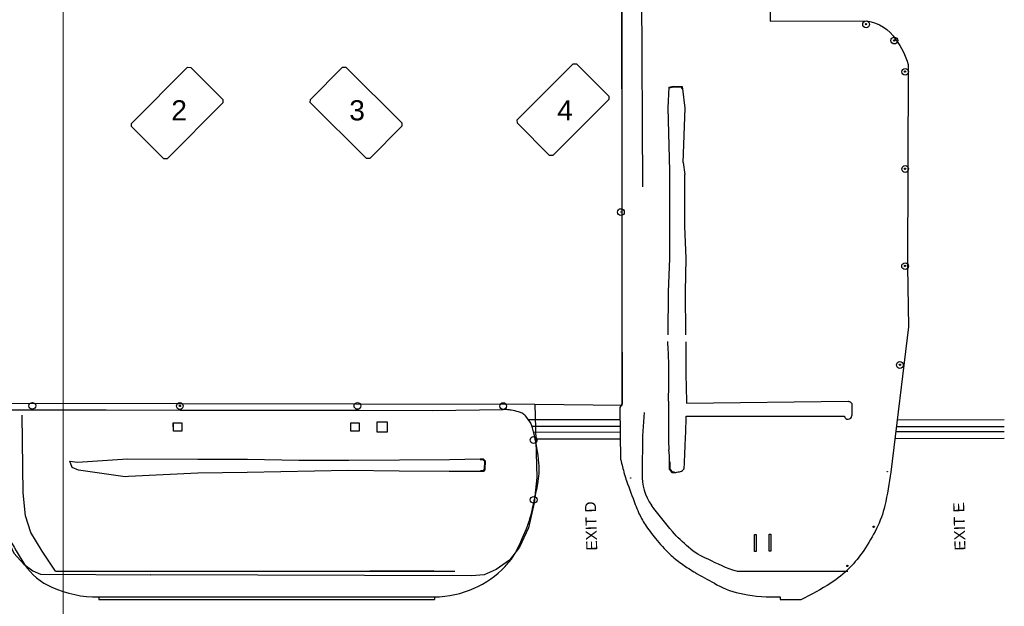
# Model space of a CAD drawing. Header units: metres. Extents: x 711 to 831, y 126 to 250.
# Tile 8 of 39: x 743.16 to 749.15, y 204.61 to 208.17. Entities that reach past the tile are written whole.
import ezdxf

# ---------------------------------------------------------------- set-up
doc = ezdxf.new("R2010")
doc.units = ezdxf.units.M
doc.layers.get('0').update_dxf_attribs({"color": 253, "linetype": 'CONTINUOUS'})
for name, color, linetype in [('E-AGLS-RUNW-PIT', 253, 'CONTINUOUS'), ('Scale_1-500', 253, 'CONTINUOUS'), ('x-Exist-Demolish$0$2', 253, 'CONTINUOUS'), ('x-Exist-Demolish$0$722', 253, 'CONTINUOUS'), ('x-Exist-Demolish$0$724', 253, 'CONTINUOUS'), ('x-Exist-Demolish$0$725', 253, 'CONTINUOUS'), ('x-Exist-Demolish$0$737', 253, 'CONTINUOUS'), ('x-Exist-Demolish$0$748', 253, 'CONTINUOUS'), ('x-Exist-Demolish$0$756', 253, 'CONTINUOUS'), ('x-Exist-Demolish$0$759', 253, 'CONTINUOUS'), ('x-Exist-Demolish$0$778', 253, 'CONTINUOUS'), ('x-Exist-Demolish$0$781', 253, 'CONTINUOUS'), ('x-Exist-Demolish$0$798', 253, 'CONTINUOUS'), ('x-Exist-Demolish$0$NEO', 253, 'CONTINUOUS'), ('x-Exist-Demolish$0$TEXT2', 253, 'CONTINUOUS'), ('x-Exist-Demolish$0$Z', 253, 'CONTINUOUS'), ('x-Exist-Demolish$0$Z-demo', 253, 'CONTINUOUS')]:
    doc.layers.add(name, color=color, linetype=linetype)
doc.layers.add('X-XX-AL-TEKENBLAD_DEELKADER-G', color=1, linetype='CONTINUOUS', lineweight=18, plot=False)
doc.styles.add('x-Exist-Demolish$0$Standard', font='arial.ttf')

# ---------------------------------------------------------------- blocks, each defined once
blk = doc.blocks.new('A$C4E5A0BA1')
at = {"layer": 'E-AGLS-RUNW-PIT'}
for points in [[(20454.18, 16012.75), (20451.68, 16012.83), (20451.75, 16015.33), (20454.25, 16015.25), (20454.25, 16015.25), (20454.18, 16012.75)], [(20454.18, 16012.75), (20451.68, 16012.83), (20451.75, 16015.32), (20454.25, 16015.25), (20454.25, 16015.25), (20454.18, 16012.75)], [(20507.07, 16011.14), (20504.57, 16011.21), (20504.64, 16013.71), (20507.14, 16013.63), (20507.14, 16013.63), (20507.07, 16011.14)], [(20507.07, 16011.13), (20504.57, 16011.21), (20504.64, 16013.71), (20507.14, 16013.63), (20507.14, 16013.63), (20507.07, 16011.13)], [(20515.41, 16010.63), (20512.41, 16010.72), (20512.51, 16013.72), (20515.5, 16013.63), (20515.5, 16013.63), (20515.41, 16010.63)], [(20515.41, 16010.62), (20512.41, 16010.72), (20512.5, 16013.72), (20515.5, 16013.62), (20515.5, 16013.62), (20515.41, 16010.62)]]:
    blk.add_lwpolyline(points, dxfattribs=at)
blk = doc.blocks.new('*U22')
at = {"layer": 'X-XX-AL-TEKENBLAD_DEELKADER-G'}
blk.add_lwpolyline([(19053.89, 16658.61), (19018.81, 15511.15), (20400.16, 15468.91), (20435.25, 16616.37)], close=True, dxfattribs=at)

msp = doc.modelspace()

# ---------------------------------------------------------------- linework, layer by layer
for points in [[(747.6423, 205.0477), (747.6423, 204.9457), (747.6321, 204.9457), (747.6321, 205.0477), (747.6423, 205.0477)], [(747.7204, 204.9474), (747.7205, 205.0494), (747.7306, 205.0494), (747.7306, 204.9474), (747.7204, 204.9474)]]:
    msp.add_lwpolyline(points)
at = {"layer": 'x-Exist-Demolish$0$2'}
for points, invisible_edges in [([(818.9406, 126.0717), (745.7354, 224.7199), (745.7144, 224.5981), (745.7065, 224.5215)], 9), ([(818.9406, 126.0717), (745.7065, 224.5215), (745.7029, 224.4367), (745.7071, 224.3665)], 9), ([(818.9406, 126.0717), (745.7071, 224.3665), (745.71, 224.2716), (745.6982, 224.1845)], 9), ([(818.9406, 126.0717), (745.6982, 224.1845), (745.6789, 224.1405), (745.654, 224.0778)], 9), ([(818.9406, 126.0717), (745.654, 224.0778), (745.6417, 224.0071), (745.6305, 223.8333)], 9), ([(818.9406, 126.0717), (745.6305, 223.8333), (745.6229, 223.7442), (745.6089, 223.6632)], 9), ([(818.9406, 126.0717), (745.6089, 223.6632), (745.6038, 223.6259), (745.6071, 223.5867)], 9), ([(818.9406, 126.0717), (745.6071, 223.5867), (745.598, 223.5472), (745.5823, 223.5178)], 9), ([(818.9406, 126.0717), (745.5823, 223.5178), (745.5727, 223.4976), (745.5779, 223.4626)], 9), ([(818.9406, 126.0717), (745.5779, 223.4626), (745.5709, 223.4232), (745.5581, 223.3691)], 9), ([(818.9406, 126.0717), (745.5581, 223.3691), (745.5305, 223.1905), (745.4962, 222.9643)], 9), ([(818.9406, 126.0717), (745.4962, 222.9643), (745.4798, 222.7242), (745.4544, 222.4052)], 9), ([(818.9406, 126.0717), (745.4544, 222.4052), (745.4322, 222.1195), (745.4213, 221.9335)], 9), ([(818.9406, 126.0717), (740.7537, 213.8783), (740.6035, 213.7606), (740.3713, 213.5794)], 9), ([(818.9406, 126.0717), (740.3713, 213.5794), (740.1665, 213.4366), (739.8765, 213.2757)], 9), ([(818.9406, 126.0717), (739.8765, 213.2757), (739.7556, 213.1971), (739.2435, 212.7437)], 9), ([(818.9406, 126.0717), (739.2435, 212.7437), (738.787, 212.3911), (737.9999, 211.7832)], 11), ([(818.9406, 126.0717), (737.9999, 211.7832), (737.8018, 211.6384), (737.3412, 211.3469)], 9), ([(818.9406, 126.0717), (737.3412, 211.3469), (736.8597, 211.0391), (736.1636, 210.5508)], 9), ([(818.9406, 126.0717), (736.1636, 210.5508), (734.8105, 209.5678), (734.1485, 209.0828)], 9), ([(818.9406, 126.0717), (734.1485, 209.0828), (733.4724, 208.5863), (732.7807, 208.1003)], 9), ([(818.9406, 126.0717), (732.7807, 208.1003), (732.0381, 207.3804), (731.5357, 206.8935)], 9), ([(818.9406, 126.0717), (731.5357, 206.8935), (731.1957, 206.5659), (731.0221, 206.3873)], 9), ([(818.9406, 126.0717), (731.0221, 206.3873), (730.2538, 205.595), (729.9038, 205.234)], 9), ([(818.9406, 126.0717), (729.9038, 205.234), (729.6272, 204.9598), (729.2522, 204.5742)], 9)]:
    msp.add_3dface(points, dxfattribs=dict(at, invisible_edges=invisible_edges))
at = {"layer": 'x-Exist-Demolish$0$722'}
for points in [[(743.6448, 204.6685), (745.6869, 204.6687)], [(743.6448, 204.6527), (745.6869, 204.6528)], [(747.7877, 204.6528), (747.9168, 204.6529)]]:
    msp.add_lwpolyline(points, dxfattribs=at)
at = {"layer": 'x-Exist-Demolish$0$724'}
for centre, radius in [((748.31, 208.1478), 0.00408), ((748.482, 208.0493), 0.00408), ((748.5479, 207.8593), 0.00408), ((748.5477, 207.2694), 0.00408), ((746.8202, 207.0064), 0.0204), ((746.8202, 207.0064), 0.00102), ((748.5473, 206.679), 0.00408), ((748.5161, 206.0788), 0.00408), ((743.2413, 205.8291), 0.0204), ((746.8208, 205.8289), 0.00102), ((748.4393, 205.43), 0.00102), ((746.8791, 205.3918), 0.00102), ((748.3566, 205.0949), 0.00408), ((748.3566, 205.0949), 0.00102), ((748.197, 204.8569), 0.00408), ((748.197, 204.8569), 0.00102)]:
    msp.add_circle(centre, radius, dxfattribs=at)
at = {"layer": 'x-Exist-Demolish$0$725'}
for points in [[(746.9456, 208.3355), (746.9506, 207.1589)], [(743.3814, 204.8243), (743.3013, 204.9468), (743.2316, 205.0596), (743.2003, 205.1618), (743.1846, 205.3018), (743.179, 205.7722)], [(746.9605, 205.7881), (746.9521, 205.6479)], [(743.3814, 204.8243), (745.8092, 204.8244)], [(744.9047, 204.8248), (745.6829, 204.8283)], [(747.5238, 204.8245), (748.1987, 204.8245)], [(743.6448, 204.6685), (743.6448, 204.6527)], [(745.6869, 204.6687), (745.6869, 204.6528)], [(747.7877, 204.6697), (747.7877, 204.6528)]]:
    msp.add_lwpolyline(points, dxfattribs=at)
for points in [[(746.9521, 205.6479), (746.9485, 205.4167, 0.152733), (747.0049, 205.2257, 2.990516)], [(747.5231, 204.8245, -0.047118), (747.3501, 204.8982, -0.101799), (747.2309, 204.9703, -0.023084), (747.1331, 205.0653, -0.010049), (747.0049, 205.2257)]]:
    msp.add_lwpolyline(points, format="xyb", dxfattribs=at)
at = {"layer": 'x-Exist-Demolish$0$737'}
for points in [[(743.8448, 207.545), (744.184, 207.8862)], [(744.184, 207.8862), (744.2053, 207.8855)], [(744.2053, 207.8855), (744.4001, 207.6907)], [(744.9316, 207.6903), (745.1261, 207.8874)], [(745.1261, 207.8874), (745.1465, 207.8875)], [(745.1465, 207.8875), (745.4888, 207.5481)], [(746.1895, 207.566), (746.5293, 207.9062)], [(746.5293, 207.9062), (746.5495, 207.9061)], [(746.5495, 207.9061), (746.7459, 207.7102)], [(747.1929, 207.7533), (747.1892, 207.7658)], [(747.1968, 207.7545), (747.1923, 207.7698)], [(744.4001, 207.6907), (744.4, 207.6707)], [(744.9311, 207.6714), (744.9316, 207.6903)], [(745.2739, 207.3322), (744.9311, 207.6714)], [(746.7458, 207.6905), (746.4059, 207.3502)], [(746.7459, 207.7102), (746.7458, 207.6905)], [(744.4, 207.6707), (744.061, 207.3298)], [(746.1901, 207.5458), (746.1895, 207.566)], [(743.8445, 207.5254), (743.8448, 207.545)], [(744.0404, 207.3298), (743.8445, 207.5254)], [(745.4883, 207.5279), (745.2934, 207.3323)], [(745.4888, 207.5481), (745.4883, 207.5279)], [(746.3864, 207.3501), (746.1901, 207.5458)], [(744.061, 207.3298), (744.0404, 207.3298)], [(745.2934, 207.3323), (745.2739, 207.3322)], [(746.4059, 207.3502), (746.3864, 207.3501)]]:
    msp.add_lwpolyline(points, dxfattribs=at)
at = {"layer": 'x-Exist-Demolish$0$748'}
for points in [[(746.8188, 205.5016), (746.816, 205.8189)], [(746.8167, 205.7438), (746.2591, 205.7438)], [(746.817, 205.703), (746.281, 205.703)], [(749.1509, 205.7027), (748.494, 205.7026)], [(749.1509, 205.7435), (748.499, 205.7434)]]:
    msp.add_lwpolyline(points, dxfattribs=at)
for points in [[(746.1329, 205.8061, 0.019043), (746.1047, 205.8077)], [(746.1534, 205.8031, 0.025913), (746.1329, 205.8061)], [(746.198, 205.7923, 0.020015), (746.1534, 205.8031)], [(746.2196, 205.7842, 0.039892), (746.198, 205.7923)], [(746.2395, 205.7692, 0.105551), (746.2196, 205.7842)], [(746.2719, 205.7236, 0.046584), (746.2395, 205.7692)], [(746.2811, 205.7027, 0.057449), (746.2719, 205.7236)], [(746.2877, 205.672, 0.041717), (746.2811, 205.7027)], [(746.3216, 205.4805, 0.044966), (746.2877, 205.672)], [(746.3148, 205.3551, 0.069828), (746.3216, 205.4805)], [(746.8188, 205.5016, 0.009048), (746.8406, 205.417)], [(746.8406, 205.417, 0.017386), (746.8543, 205.3736)], [(746.2737, 205.1702, 0.012543), (746.3148, 205.3551)], [(746.8543, 205.3736, 0.00568), (746.9068, 205.2305)], [(746.9068, 205.2305, 0.016293), (746.9273, 205.1814)], [(746.251, 205.0983, 0.031482), (746.2737, 205.1702)], [(746.9273, 205.1814, 0.036915), (746.967, 205.109)], [(746.1848, 204.949, 0.023727), (746.251, 205.0983)], [(746.967, 205.109, 0.028607), (747.03, 205.0232)], [(747.03, 205.0232, 0.028591), (747.1172, 204.9291)], [(746.1444, 204.8857, 0.051726), (746.1848, 204.949)], [(747.1172, 204.9291, 0.040491), (747.1873, 204.8717)], [(746.1161, 204.8546, 0.00245), (746.141, 204.8817)], [(746.141, 204.8817, 0.017032), (746.1444, 204.8857)], [(747.1873, 204.8717, 0.005365), (747.2216, 204.8485)], [(745.927, 204.721, 0.103579), (746.1161, 204.8546)], [(747.2216, 204.8485, 0.00446), (747.2635, 204.8215)], [(747.2635, 204.8215, 0.013629), (747.2832, 204.8097)], [(747.2832, 204.8097, 0.002282), (747.4034, 204.7431)], [(747.4034, 204.7431, 0.078397), (747.5605, 204.6866)], [(745.6869, 204.6687, 0.097443), (745.927, 204.721)], [(747.5605, 204.6866, 0.057285), (747.7877, 204.6697)]]:
    msp.add_lwpolyline(points, format="xyb", dxfattribs=at)
at = {"layer": 'x-Exist-Demolish$0$748', "ltscale": 7500}
for points in [[(746.8165, 205.6686), (746.2889, 205.6677)], [(749.1508, 205.6718), (748.4901, 205.6707)], [(746.8168, 205.6278), (746.2989, 205.627)], [(749.1508, 205.631), (748.4851, 205.6299)]]:
    msp.add_lwpolyline(points, dxfattribs=at)
at = {"layer": 'x-Exist-Demolish$0$756'}
for points in [[(747.1122, 207.7657), (747.1391, 207.7719)], [(747.1132, 207.7617), (747.1395, 207.7678)], [(747.1391, 207.7719), (747.1923, 207.7698)], [(747.1395, 207.7678), (747.1892, 207.7658)], [(745.9647, 205.504), (745.9806, 205.5035)], [(745.9648, 205.5081), (745.9824, 205.5075)], [(745.9806, 205.5035), (745.9895, 205.4936)], [(745.9824, 205.5075), (745.9936, 205.4952)], [(745.9895, 205.4936), (745.9891, 205.445)], [(745.9936, 205.4952), (745.9932, 205.4436)], [(747.1157, 205.4422), (747.1162, 205.4887)], [(747.1197, 205.4436), (747.1203, 205.4887)], [(745.9814, 205.4347), (745.9654, 205.4349)], [(745.9835, 205.4306), (745.9654, 205.4308)], [(745.9891, 205.445), (745.9814, 205.4347)], [(745.9932, 205.4436), (745.9835, 205.4306)], [(747.1157, 205.4422), (747.1289, 205.4246)], [(747.1197, 205.4436), (747.1311, 205.4284)], [(747.1289, 205.4246), (747.1452, 205.4248)]]:
    msp.add_lwpolyline(points, dxfattribs=at)
for points in [[(747.1197, 205.4426, 0.005004), (747.1198, 205.4422)], [(747.1311, 205.4284, 0.02132), (747.1449, 205.4288)]]:
    msp.add_lwpolyline(points, format="xyb", dxfattribs=at)
at = {"layer": 'x-Exist-Demolish$0$759'}
for centre, radius in [((748.3104, 208.1466), 0.0204), ((748.4823, 208.048), 0.0204), ((748.5482, 207.8581), 0.0204), ((748.548, 207.2681), 0.0204), ((748.5476, 206.6778), 0.0204), ((748.5164, 206.0775), 0.0204), ((744.1377, 205.8286), 0.0204), ((744.1385, 205.8291), 0.00408), ((745.2177, 205.829), 0.0204), ((746.1037, 205.828), 0.0204), ((746.2889, 205.622), 0.0204), ((746.2895, 205.2587), 0.0204)]:
    msp.add_circle(centre, radius, dxfattribs=at)
at = {"layer": 'x-Exist-Demolish$0$778'}
for points in [[(743.0954, 205.034, 0.02518), (743.1942, 204.8666)], [(743.1942, 204.8666, 0.144245), (743.3593, 204.7273)], [(743.3593, 204.7273, 0.105872), (743.6448, 204.6685)]]:
    msp.add_lwpolyline(points, format="xyb", dxfattribs=at)
at = {"layer": 'x-Exist-Demolish$0$781'}
msp.add_line((746.8263, 206.4756), (746.8265, 205.8398), dxfattribs=at)
for points in [[(746.8239, 208.3473), (746.826, 207.1589)], [(746.8262, 207.0407), (746.8263, 206.9448)], [(746.816, 205.8189), (746.8265, 205.8398)], [(743.1166, 205.8055), (743.6907, 205.8042)], [(743.6907, 205.8042), (744.1399, 205.8029)], [(744.1399, 205.8029), (744.7246, 205.8031)], [(744.7246, 205.8031), (745.2239, 205.8028)], [(745.2239, 205.8028), (745.6723, 205.8009)], [(745.6723, 205.8009), (746.1047, 205.8077)]]:
    msp.add_lwpolyline(points, dxfattribs=at)
at = {"layer": 'x-Exist-Demolish$0$798'}
msp.add_line((747.1148, 207.2567), (747.1158, 206.9214), dxfattribs=at)
for points in [[(747.1122, 207.7657), (747.1049, 207.6401)], [(747.211, 207.6379), (747.1968, 207.7545)], [(747.1049, 207.6401), (747.1148, 207.2567)], [(747.1985, 207.3066), (747.211, 207.6379)], [(747.1985, 207.3066), (747.2093, 207.2344)], [(747.2082, 206.9216), (747.2093, 207.2344)], [(747.1158, 206.9214), (747.1143, 206.7234)], [(747.2163, 206.7236), (747.2082, 206.9216)], [(747.1143, 206.7234), (747.1075, 206.5219)], [(747.2132, 206.5246), (747.2163, 206.7236)], [(747.1075, 206.5219), (747.1052, 206.2615)], [(747.2142, 206.2615), (747.2132, 206.5246)], [(743.4841, 205.4559), (743.4684, 205.4929)], [(743.4684, 205.4929), (743.5164, 205.4869)], [(743.5164, 205.4869), (743.819, 205.5074)], [(743.819, 205.5074), (744.248, 205.5059)], [(744.248, 205.5059), (744.5502, 205.5057)], [(744.5502, 205.5057), (744.8623, 205.4994)], [(744.8623, 205.4994), (745.1666, 205.499)], [(745.1666, 205.499), (745.4743, 205.502)], [(745.4743, 205.502), (745.7777, 205.5029)], [(745.7777, 205.5029), (745.9648, 205.5081)], [(743.5213, 205.4385), (743.4841, 205.4559)], [(743.805, 205.3989), (743.5213, 205.4385)], [(743.8255, 205.3996), (743.805, 205.3989)], [(744.2471, 205.4204), (743.8255, 205.3996)], [(744.5481, 205.4243), (744.2471, 205.4204)], [(745.1608, 205.4365), (744.5481, 205.4243)], [(745.4713, 205.4317), (745.1608, 205.4365)], [(745.7763, 205.4298), (745.4713, 205.4317)], [(745.9654, 205.4308), (745.7763, 205.4298)]]:
    msp.add_lwpolyline(points, dxfattribs=at)
for points in [[(747.1109, 206.0848, 0.005735), (747.1048, 206.2207)], [(747.2144, 206.2178, 0.002151), (747.2143, 206.0842)], [(747.1116, 206.0162, 0.011364), (747.1109, 206.0848)], [(747.2143, 206.0842, 0.004049), (747.2151, 206.0132)], [(747.1095, 205.8578, 0.000794), (747.1116, 206.0162)], [(747.2151, 206.0132, 0.001782), (747.219, 205.8458), (748.2015, 205.8569, -0.415487), (748.2248, 205.8341, -0.005467), (748.2245, 205.7704, -0.148546)], [(747.1095, 205.8578, 0.002553), (747.109, 205.8085)], [(747.109, 205.8085, 0.002142), (747.1089, 205.6776)], [(747.2112, 205.6027, 0.000105), (747.2176, 205.766)], [(747.2176, 205.7658), (748.1793, 205.7672, 0.367803), (748.2014, 205.7479, 0.413915), (748.2245, 205.7704)], [(747.1089, 205.6776, 0.003886), (747.1097, 205.6055)], [(747.1097, 205.6055, 0.01428), (747.1117, 205.5631)], [(747.2056, 205.4694, 0.001204), (747.2112, 205.6027)], [(747.1162, 205.4887, 0.008115), (747.1117, 205.5631)], [(747.2044, 205.4511, 0.008756), (747.2056, 205.4694)], [(747.1452, 205.4248, 0.019265), (747.1606, 205.4265)], [(747.1606, 205.4265, 0.018083), (747.1769, 205.4296)], [(747.1769, 205.4296, 0.109731), (747.1984, 205.4398)], [(747.1984, 205.4398, 0.210308), (747.2044, 205.4511)]]:
    msp.add_lwpolyline(points, format="xyb", dxfattribs=at)
at = {"layer": 'x-Exist-Demolish$0$NEO'}
for points in [[(747.7254, 208.9946), (747.7268, 208.1651)], [(747.7268, 208.1651), (748.3153, 208.1671)], [(748.5651, 207.2725), (748.562, 206.6753), (748.5684, 206.3096)]]:
    msp.add_lwpolyline(points, dxfattribs=at)
for points in [[(748.3153, 208.1671, -0.228674), (748.4905, 208.0535, -0.100198), (748.5664, 207.9026), (748.5651, 207.2725)], [(748.5684, 206.3096), (748.4603, 205.4274, -0.026031), (748.4245, 205.2239, -0.060649), (748.3739, 205.084, -0.031144), (748.2962, 204.9516, -0.045611), (748.2095, 204.8452, -0.05622), (748.0955, 204.7524, -0.031818), (747.9143, 204.6517)]]:
    msp.add_lwpolyline(points, format="xyb", dxfattribs=at)
at = {"layer": 'x-Exist-Demolish$0$Z'}
for points in [[(746.8278, 206.9448), (746.8279, 208.3499)], [(746.8277, 205.8343), (746.8277, 206.4756)], [(743.0324, 205.846), (743.0315, 205.3138), (743.0422, 205.1768), (743.0784, 205.0448), (743.1289, 204.9348), (743.1888, 204.868), (743.2437, 204.8267), (743.2915, 204.8067), (743.9627, 204.8036)], [(743.0324, 205.846), (746.2973, 205.8388)], [(746.2973, 205.8388), (746.3087, 205.3949), (746.292, 205.2399), (746.258, 205.0886), (746.2037, 204.9711), (746.1418, 204.8919), (746.0621, 204.8358), (745.988, 204.8035), (745.911, 204.7969), (743.9627, 204.8036)]]:
    msp.add_lwpolyline(points, dxfattribs=at)
at = {"layer": 'x-Exist-Demolish$0$Z-demo'}
for points in [[(746.8277, 206.4756), (746.8278, 206.9448)], [(746.2973, 205.8388), (746.8277, 205.8343)]]:
    msp.add_lwpolyline(points, dxfattribs=at)

# ---------------------------------------------------------------- block references
at = {"xscale": 0.02039584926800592, "yscale": 0.02039584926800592, "zscale": 0.02039584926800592, "rotation": 1.751488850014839}
msp.add_blockref('A$C4E5A0BA1', (337.1464, -133.5167), dxfattribs=at)

# ---------------------------------------------------------------- texts
at = {"layer": 'x-Exist-Demolish$0$737', "style": 'x-Exist-Demolish$0$Standard'}
for s, p in [('2', (744.0862, 207.5632)), ('3', (745.1682, 207.5633)), ('4', (746.4323, 207.5634))]:
    msp.add_text(s, height=0.1224, rotation=0.00652, dxfattribs=at).set_placement(p)
at = {"layer": 'x-Exist-Demolish$0$TEXT2', "style": 'x-Exist-Demolish$0$Standard'}
for s, p in [('EXIT D', (746.6762, 204.9514)), ('EXIT E', (748.9152, 204.9516))]:
    msp.add_text(s, height=0.06629, rotation=91.75149, dxfattribs=at).set_placement(p)

# ---------------------------------------------------------------- next in the draw order: block references
at = {"layer": 'Scale_1-500', "xscale": 0.02038089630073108, "yscale": 0.02038089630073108, "zscale": 0.02038089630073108, "rotation": 1.751488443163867}
msp.add_blockref('*U22', (337.4849, -133.3271), dxfattribs=at)

doc.saveas('drawing.dxf')
